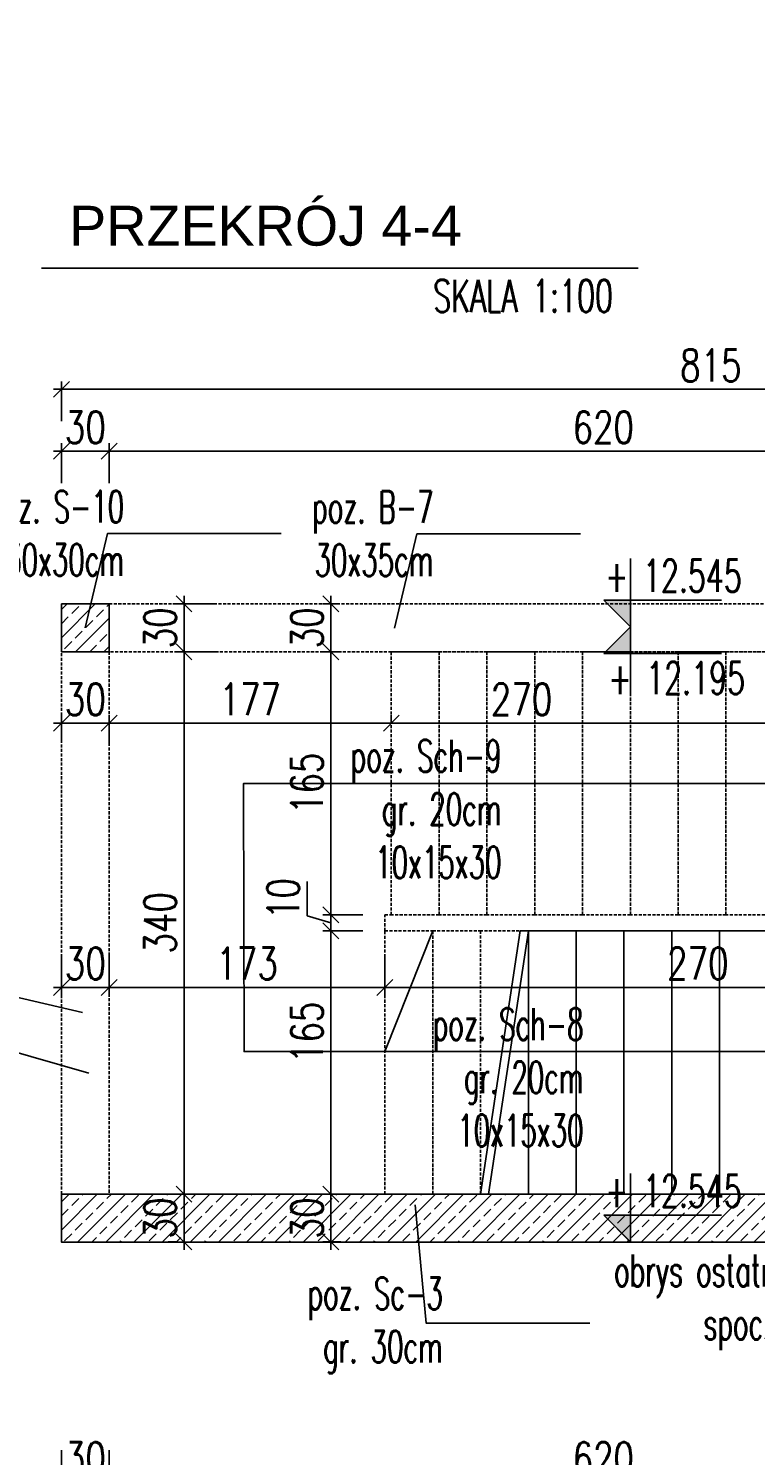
# Model space of a CAD drawing. Header units: millimetres. Extents: x -303 to 588072, y -379 to 357555.
# Tile 4 of 88: x 537988 to 538445, y 328884 to 329778. Entities that reach past the tile are written whole.
import ezdxf

# ---------------------------------------------------------------- set-up
doc = ezdxf.new("R2010")
doc.units = ezdxf.units.MM
doc.header["$LTSCALE"] = 0.15
doc.header["$MEASUREMENT"] = 0
doc.header["$PDSIZE"] = -5
doc.linetypes.add('DASHED', pattern=[19.05, 12.7, -6.35])
for name, color, linetype in [('1', 2, 'Continuous'), ('3', 4, 'Continuous'), ('5', 8, 'Continuous'), ('RFD_1', 2, 'Continuous'), ('RFD_2', 4, 'DASHED'), ('RFD_3', 4, 'Continuous'), ('RFD_5', 8, 'Continuous'), ('RFD_5 @ 10', 8, 'Continuous')]:
    doc.layers.add(name, color=color, linetype=linetype)
doc.styles.add('ARIAL', font='arial.ttf')
doc.styles.get("Standard").update_dxf_attribs({"font": 'simplex.shx', "width": 0.75})
doc.styles.add('txt3', font='simplex.shx', dxfattribs={"width": 0.75, "height": 20})
doc.dimstyles.new('opis 1.1', dxfattribs={"dimscale": 0, "dimtxt": 2, "dimasz": 1, "dimexe": 0.5, "dimexo": 1, "dimgap": 0, "dimtad": 0, "dimdec": 1, "dimrnd": 0.5, "dimdsep": 46, "dimtxsty": 'Standard', "dimblk1": 'OBLIQUE', "dimblk2": 'OBLIQUE', "dimsah": 1, "dimcen": 1, "dimdle": 0.5, "dimclrd": 256, "dimclre": 256, "dimclrt": 4, "dimadec": 0, "dimazin": 2, "dimtm": 1e-09, "dimtfac": 0.75, "dimtdec": 1, "dimtmove": 0, "dimatfit": 3, "dimfxl": 0, "dimtvp": 0.75, "dimtolj": 1, "dimtzin": 0, "dimlwd": -1, "dimlwe": -1, "dimarcsym": 0})
pattern_1 = [(45, (0, -175.057), (-8.83883476, 8.83883476), []), (45, (8.839, -175.057), (-8.83883476, 8.83883476), [6.25, -3.125])]

# ---------------------------------------------------------------- blocks, each defined once
blk = doc.blocks.new('_Oblique')
at = {"color": 0, "linetype": 'ByBlock', "lineweight": -2}
blk.add_line((-0.5, -0.5), (0.5, 0.5), dxfattribs=at)
blk = doc.blocks.new('*D1056')
at = {"layer": 'Defpoints', "color": 0, "lineweight": 80}
for p in [(-275.01, 336819), (538047.96, 336819), (1, 0)]:
    blk.add_point(p, dxfattribs=at)
at = {"layer": 'RFD_5'}
for p, q in [((-255.01, 336819), (-280.01, 336819)), ((-275.01, -5), (-275.01, 336824)), ((-255.01, 0), (-280.01, 0))]:
    blk.add_line(p, q, dxfattribs=at)
at = {"layer": 'RFD_5', "xscale": 10, "yscale": 10, "zscale": 10}
for p, rotation in [((-275.01, 336819), 90), ((-275.01, 0), 270)]:
    blk.add_blockref('_Oblique', p, dxfattribs=dict(at, rotation=rotation))
at = {"layer": 'RFD_5', "color": 4, "insert": (-290.01, 168409.5), "char_height": 20, "attachment_point": 5, "rotation": 90}
blk.add_mtext('\\A1;336819', dxfattribs=at)
blk = doc.blocks.new('asdddd')
at = {"layer": '5'}
blk.add_line((538151.36, 335098.69), (538077.55, 335098.69), dxfattribs=at)
at = {"layer": 'RFD_5'}
for points in [[(538094.32, 335124.77), (538094.32, 335098.69)], [(538077.55, 335098.69), (538094.32, 335081.92)], [(538094.32, 335081.92), (538094.32, 335098.69)]]:
    blk.add_lwpolyline(points, dxfattribs=at)
blk = doc.blocks.new('324r232')
at = {"layer": 'RFD_5'}
blk.add_hatch(color=256, dxfattribs=at).paths.add_polyline_path([(0, 16.56), (-16.56, 16.56), (0, 0)])
at = {"layer": '5'}
blk.add_line((56.33, 16.56), (-16.56, 16.56), dxfattribs=at)
at = {"layer": 'RFD_5'}
for points in [[(0, 42.33), (0, 16.56)], [(-16.56, 16.56), (0, 0)], [(0, 0), (0, 16.56)]]:
    blk.add_lwpolyline(points, dxfattribs=at)
blk = doc.blocks.new('*D1279')
at = {"layer": 'Defpoints', "color": 0, "lineweight": 80}
for p in [(538039.02, 329513.49), (538009.02, 329353.45), (538039.02, 329353.45)]:
    blk.add_point(p, dxfattribs=at)
at = {"layer": 'RFD_5'}
for p, q in [((538009.02, 329493.49), (538009.02, 329518.49)), ((538039.02, 329493.49), (538039.02, 329518.49)), ((538004.02, 329513.49), (538044.02, 329513.49))]:
    blk.add_line(p, q, dxfattribs=at)
at = {"layer": 'RFD_5', "xscale": 10, "yscale": 10, "zscale": 10, "rotation": 180}
blk.add_blockref('_Oblique', (538009.02, 329513.49), dxfattribs=at)
at = {"layer": 'RFD_5', "xscale": 10, "yscale": 10, "zscale": 10}
blk.add_blockref('_Oblique', (538039.02, 329513.49), dxfattribs=at)
at = {"layer": 'RFD_5', "color": 4, "insert": (538024.02, 329528.49), "char_height": 20, "attachment_point": 5}
blk.add_mtext('\\A1;30', dxfattribs=at)
blk = doc.blocks.new('*D1280')
at = {"layer": 'Defpoints', "color": 0, "lineweight": 80}
for p in [(538659.02, 329513.49), (538659.02, 329417.82), (538039.02, 329353.45)]:
    blk.add_point(p, dxfattribs=at)
at = {"layer": 'RFD_5'}
for p, q in [((538039.02, 329493.49), (538039.02, 329518.49)), ((538659.02, 329493.49), (538659.02, 329518.49)), ((538034.02, 329513.49), (538664.02, 329513.49))]:
    blk.add_line(p, q, dxfattribs=at)
at = {"layer": 'RFD_5', "xscale": 10, "yscale": 10, "zscale": 10, "rotation": 180}
blk.add_blockref('_Oblique', (538039.02, 329513.49), dxfattribs=at)
at = {"layer": 'RFD_5', "xscale": 10, "yscale": 10, "zscale": 10}
blk.add_blockref('_Oblique', (538659.02, 329513.49), dxfattribs=at)
at = {"layer": 'RFD_5', "color": 4, "insert": (538349.02, 329528.49), "char_height": 20, "attachment_point": 5}
blk.add_mtext('\\A1;620', dxfattribs=at)
blk = doc.blocks.new('*D1282')
at = {"layer": 'Defpoints', "color": 0, "lineweight": 80}
for p in [(538824, 329552.32), (538009.02, 329417.82), (538824, 329417.82)]:
    blk.add_point(p, dxfattribs=at)
at = {"layer": 'RFD_5'}
for p, q in [((538009.02, 329532.32), (538009.02, 329557.32)), ((538824, 329532.32), (538824, 329557.32)), ((538004.02, 329552.32), (538829, 329552.32))]:
    blk.add_line(p, q, dxfattribs=at)
at = {"layer": 'RFD_5', "xscale": 10, "yscale": 10, "zscale": 10, "rotation": 180}
blk.add_blockref('_Oblique', (538009.02, 329552.32), dxfattribs=at)
at = {"layer": 'RFD_5', "xscale": 10, "yscale": 10, "zscale": 10}
blk.add_blockref('_Oblique', (538824, 329552.32), dxfattribs=at)
at = {"layer": 'RFD_5', "color": 4, "insert": (538416.51, 329567.32), "char_height": 20, "attachment_point": 5}
blk.add_mtext('\\A1;815', dxfattribs=at)
blk = doc.blocks.new('*D1283')
at = {"layer": 'Defpoints', "color": 0, "lineweight": 80}
for p in [(538212, 329212.82), (538482, 329206.25), (538482, 329177.36)]:
    blk.add_point(p, dxfattribs=at)
at = {"layer": 'RFD_5'}
for p, q in [((538212, 329197.36), (538212, 329172.36)), ((538482, 329196.25), (538482, 329172.36)), ((538207, 329177.36), (538487, 329177.36))]:
    blk.add_line(p, q, dxfattribs=at)
at = {"layer": 'RFD_5', "xscale": 10, "yscale": 10, "zscale": 10, "rotation": 180}
blk.add_blockref('_Oblique', (538212, 329177.36), dxfattribs=at)
at = {"layer": 'RFD_5', "xscale": 10, "yscale": 10, "zscale": 10}
blk.add_blockref('_Oblique', (538482, 329177.36), dxfattribs=at)
at = {"layer": 'RFD_5', "color": 4, "insert": (538408.33, 329192.36), "char_height": 20, "attachment_point": 5}
blk.add_mtext('\\A1;270', dxfattribs=at)
blk = doc.blocks.new('*D1284')
at = {"layer": 'Defpoints', "color": 0, "lineweight": 80}
for p in [(538039.02, 329228.09), (538212, 329212.82), (538039.02, 329177.36)]:
    blk.add_point(p, dxfattribs=at)
at = {"layer": 'RFD_5'}
for p, q in [((538039.02, 329197.36), (538039.02, 329172.36)), ((538212, 329197.36), (538212, 329172.36)), ((538217, 329177.36), (538034.02, 329177.36))]:
    blk.add_line(p, q, dxfattribs=at)
at = {"layer": 'RFD_5', "xscale": 10, "yscale": 10, "zscale": 10, "rotation": 180}
blk.add_blockref('_Oblique', (538039.02, 329177.36), dxfattribs=at)
at = {"layer": 'RFD_5', "xscale": 10, "yscale": 10, "zscale": 10}
blk.add_blockref('_Oblique', (538212, 329177.36), dxfattribs=at)
at = {"layer": 'RFD_5', "color": 4, "insert": (538125.51, 329192.36), "char_height": 20, "attachment_point": 5}
blk.add_mtext('\\A1;173', dxfattribs=at)
blk = doc.blocks.new('*D1285')
at = {"layer": 'Defpoints', "color": 0, "lineweight": 80}
for p in [(538009.02, 329237.51), (538039.02, 329228.09), (538009.02, 329177.36)]:
    blk.add_point(p, dxfattribs=at)
at = {"layer": 'RFD_5'}
for p, q in [((538009.02, 329197.36), (538009.02, 329172.36)), ((538039.02, 329197.36), (538039.02, 329172.36)), ((538044.02, 329177.36), (538004.02, 329177.36))]:
    blk.add_line(p, q, dxfattribs=at)
at = {"layer": 'RFD_5', "xscale": 10, "yscale": 10, "zscale": 10, "rotation": 180}
blk.add_blockref('_Oblique', (538009.02, 329177.36), dxfattribs=at)
at = {"layer": 'RFD_5', "xscale": 10, "yscale": 10, "zscale": 10}
blk.add_blockref('_Oblique', (538039.02, 329177.36), dxfattribs=at)
at = {"layer": 'RFD_5', "color": 4, "insert": (538024.02, 329192.36), "char_height": 20, "attachment_point": 5}
blk.add_mtext('\\A1;30', dxfattribs=at)
blk = doc.blocks.new('*D1288')
at = {"layer": 'Defpoints', "color": 0, "lineweight": 80}
for p in [(538162.76, 329417.82), (538162.76, 329387.82), (538178.13, 329387.82)]:
    blk.add_point(p, dxfattribs=at)
at = {"layer": 'RFD_5'}
for p, q in [((538178.13, 329422.82), (538178.13, 329382.82)), ((538172.76, 329417.82), (538183.13, 329417.82)), ((538172.76, 329387.82), (538183.13, 329387.82))]:
    blk.add_line(p, q, dxfattribs=at)
at = {"layer": 'RFD_5', "xscale": 10, "yscale": 10, "zscale": 10}
for p, rotation in [((538178.13, 329417.82), 90), ((538178.13, 329387.82), 270)]:
    blk.add_blockref('_Oblique', p, dxfattribs=dict(at, rotation=rotation))
at = {"layer": 'RFD_5', "color": 4, "insert": (538163.13, 329402.82), "char_height": 20, "attachment_point": 5, "rotation": 90}
blk.add_mtext('\\A1;30', dxfattribs=at)
blk = doc.blocks.new('*D1289')
at = {"layer": 'Defpoints', "color": 0, "lineweight": 80}
for p in [(538162.76, 329387.82), (538178.13, 329222.82), (538229.02, 329222.82)]:
    blk.add_point(p, dxfattribs=at)
at = {"layer": 'RFD_5'}
for p, q in [((538178.13, 329392.82), (538178.13, 329217.82)), ((538172.76, 329387.82), (538183.13, 329387.82)), ((538198.13, 329222.82), (538173.13, 329222.82))]:
    blk.add_line(p, q, dxfattribs=at)
at = {"layer": 'RFD_5', "xscale": 10, "yscale": 10, "zscale": 10}
for p, rotation in [((538178.13, 329387.82), 90), ((538178.13, 329222.82), 270)]:
    blk.add_blockref('_Oblique', p, dxfattribs=dict(at, rotation=rotation))
at = {"layer": 'RFD_5', "color": 4, "insert": (538163.13, 329305.32), "char_height": 20, "attachment_point": 5, "rotation": 90}
blk.add_mtext('\\A1;165', dxfattribs=at)
blk = doc.blocks.new('*D1290')
at = {"layer": 'Defpoints', "color": 0, "lineweight": 80}
for p in [(538229.02, 329222.82), (538178.13, 329212.82), (538229.02, 329212.82)]:
    blk.add_point(p, dxfattribs=at)
at = {"layer": 'RFD_5'}
for p, q in [((538163.13, 329243.75), (538163.13, 329222.32)), ((538163.13, 329222.32), (538178.13, 329217.82)), ((538198.13, 329222.82), (538173.13, 329222.82)), ((538178.13, 329227.82), (538178.13, 329207.82)), ((538198.13, 329212.82), (538173.13, 329212.82))]:
    blk.add_line(p, q, dxfattribs=at)
at = {"layer": 'RFD_5', "xscale": 10, "yscale": 10, "zscale": 10}
for p, rotation in [((538178.13, 329222.82), 90), ((538178.13, 329212.82), 270)]:
    blk.add_blockref('_Oblique', p, dxfattribs=dict(at, rotation=rotation))
at = {"layer": 'RFD_5', "color": 4, "insert": (538148.13, 329233.03), "char_height": 20, "attachment_point": 5, "rotation": 90}
blk.add_mtext('\\A1;10', dxfattribs=at)
blk = doc.blocks.new('*D1291')
at = {"layer": 'Defpoints', "color": 0, "lineweight": 80}
for p in [(538229.02, 329212.82), (538178.13, 329047.82), (538189.42, 329047.82)]:
    blk.add_point(p, dxfattribs=at)
at = {"layer": 'RFD_5'}
for p, q in [((538198.13, 329212.82), (538173.13, 329212.82)), ((538178.13, 329217.82), (538178.13, 329042.82)), ((538179.42, 329047.82), (538173.13, 329047.82))]:
    blk.add_line(p, q, dxfattribs=at)
at = {"layer": 'RFD_5', "xscale": 10, "yscale": 10, "zscale": 10}
for p, rotation in [((538178.13, 329212.82), 90), ((538178.13, 329047.82), 270)]:
    blk.add_blockref('_Oblique', p, dxfattribs=dict(at, rotation=rotation))
at = {"layer": 'RFD_5', "color": 4, "insert": (538163.13, 329149.2), "char_height": 20, "attachment_point": 5, "rotation": 90}
blk.add_mtext('\\A1;165', dxfattribs=at)
blk = doc.blocks.new('*D1292')
at = {"layer": 'Defpoints', "color": 0, "lineweight": 80}
for p in [(538189.42, 329047.82), (538178.13, 329017.82), (538194.42, 329017.82)]:
    blk.add_point(p, dxfattribs=at)
at = {"layer": 'RFD_5'}
for p, q in [((538178.13, 329052.82), (538178.13, 329012.82)), ((538179.42, 329047.82), (538173.13, 329047.82)), ((538184.42, 329017.82), (538173.13, 329017.82))]:
    blk.add_line(p, q, dxfattribs=at)
at = {"layer": 'RFD_5', "xscale": 10, "yscale": 10, "zscale": 10}
for p, rotation in [((538178.13, 329047.82), 90), ((538178.13, 329017.82), 270)]:
    blk.add_blockref('_Oblique', p, dxfattribs=dict(at, rotation=rotation))
at = {"layer": 'RFD_5', "color": 4, "insert": (538163.13, 329032.82), "char_height": 20, "attachment_point": 5, "rotation": 90}
blk.add_mtext('\\A1;30', dxfattribs=at)
blk = doc.blocks.new('*D1293')
at = {"layer": 'Defpoints', "color": 0, "lineweight": 80}
for p in [(538009.02, 329017.82), (538039.02, 329017.82), (538039.02, 328867.3)]:
    blk.add_point(p, dxfattribs=at)
at = {"layer": 'RFD_5'}
for p, q in [((538009.02, 328887.3), (538009.02, 328862.3)), ((538039.02, 328887.3), (538039.02, 328862.3)), ((538004.02, 328867.3), (538044.02, 328867.3))]:
    blk.add_line(p, q, dxfattribs=at)
at = {"layer": 'RFD_5', "xscale": 10, "yscale": 10, "zscale": 10, "rotation": 180}
blk.add_blockref('_Oblique', (538009.02, 328867.3), dxfattribs=at)
at = {"layer": 'RFD_5', "xscale": 10, "yscale": 10, "zscale": 10}
blk.add_blockref('_Oblique', (538039.02, 328867.3), dxfattribs=at)
at = {"layer": 'RFD_5', "color": 4, "insert": (538024.02, 328882.3), "char_height": 20, "attachment_point": 5}
blk.add_mtext('\\A1;30', dxfattribs=at)
blk = doc.blocks.new('*D1294')
at = {"layer": 'Defpoints', "color": 0, "lineweight": 80}
for p in [(538039.02, 329017.82), (538659.02, 329017.82), (538659.02, 328867.3)]:
    blk.add_point(p, dxfattribs=at)
at = {"layer": 'RFD_5'}
for p, q in [((538039.02, 328887.3), (538039.02, 328862.3)), ((538659.02, 328887.3), (538659.02, 328862.3)), ((538034.02, 328867.3), (538664.02, 328867.3))]:
    blk.add_line(p, q, dxfattribs=at)
at = {"layer": 'RFD_5', "xscale": 10, "yscale": 10, "zscale": 10, "rotation": 180}
blk.add_blockref('_Oblique', (538039.02, 328867.3), dxfattribs=at)
at = {"layer": 'RFD_5', "xscale": 10, "yscale": 10, "zscale": 10}
blk.add_blockref('_Oblique', (538659.02, 328867.3), dxfattribs=at)
at = {"layer": 'RFD_5', "color": 4, "insert": (538349.02, 328882.3), "char_height": 20, "attachment_point": 5}
blk.add_mtext('\\A1;620', dxfattribs=at)
blk = doc.blocks.new('*D1296')
at = {"layer": 'Defpoints', "color": 0, "lineweight": 80}
for p in [(538009.02, 329047.82), (538689.02, 329047.82), (538009.02, 328825.06)]:
    blk.add_point(p, dxfattribs=at)
at = {"layer": 'RFD_5'}
for p, q in [((538009.02, 328845.06), (538009.02, 328820.06)), ((538689.02, 328845.06), (538689.02, 328820.06)), ((538694.02, 328825.06), (538004.02, 328825.06))]:
    blk.add_line(p, q, dxfattribs=at)
at = {"layer": 'RFD_5', "xscale": 10, "yscale": 10, "zscale": 10, "rotation": 180}
blk.add_blockref('_Oblique', (538009.02, 328825.06), dxfattribs=at)
at = {"layer": 'RFD_5', "xscale": 10, "yscale": 10, "zscale": 10}
blk.add_blockref('_Oblique', (538689.02, 328825.06), dxfattribs=at)
at = {"layer": 'RFD_5', "color": 4, "insert": (538349.02, 328840.06), "char_height": 20, "attachment_point": 5}
blk.add_mtext('\\A1;680', dxfattribs=at)
blk = doc.blocks.new('*D1276')
at = {"layer": 'Defpoints', "color": 0, "lineweight": 80}
for p in [(538120.35, 329417.82), (538085.94, 329387.82), (538120.35, 329387.82)]:
    blk.add_point(p, dxfattribs=at)
at = {"layer": 'RFD_5'}
for p, q in [((538085.94, 329422.82), (538085.94, 329382.82)), ((538105.94, 329417.82), (538080.94, 329417.82)), ((538105.94, 329387.82), (538080.94, 329387.82))]:
    blk.add_line(p, q, dxfattribs=at)
at = {"layer": 'RFD_5', "xscale": 10, "yscale": 10, "zscale": 10}
for p, rotation in [((538085.94, 329417.82), 90), ((538085.94, 329387.82), 270)]:
    blk.add_blockref('_Oblique', p, dxfattribs=dict(at, rotation=rotation))
at = {"layer": 'RFD_5', "color": 4, "insert": (538070.94, 329402.82), "char_height": 20, "attachment_point": 5, "rotation": 90}
blk.add_mtext('\\A1;30', dxfattribs=at)
blk = doc.blocks.new('*D1277')
at = {"layer": 'Defpoints', "color": 0, "lineweight": 80}
for p in [(538120.35, 329387.82), (538085.94, 329047.82), (538085.94, 329047.82)]:
    blk.add_point(p, dxfattribs=at)
at = {"layer": 'RFD_5'}
for p, q in [((538085.94, 329392.82), (538085.94, 329042.82)), ((538105.94, 329387.82), (538080.94, 329387.82)), ((538075.94, 329047.82), (538080.94, 329047.82))]:
    blk.add_line(p, q, dxfattribs=at)
at = {"layer": 'RFD_5', "xscale": 10, "yscale": 10, "zscale": 10}
for p, rotation in [((538085.94, 329387.82), 90), ((538085.94, 329047.82), 270)]:
    blk.add_blockref('_Oblique', p, dxfattribs=dict(at, rotation=rotation))
at = {"layer": 'RFD_5', "color": 4, "insert": (538070.94, 329217.82), "char_height": 20, "attachment_point": 5, "rotation": 90}
blk.add_mtext('\\A1;340', dxfattribs=at)
blk = doc.blocks.new('*D1278')
at = {"layer": 'Defpoints', "color": 0, "lineweight": 80}
for p in [(538085.94, 329047.82), (538085.94, 329017.82), (538085.94, 329017.82)]:
    blk.add_point(p, dxfattribs=at)
at = {"layer": 'RFD_5'}
for p, q in [((538085.94, 329052.82), (538085.94, 329012.82)), ((538075.94, 329047.82), (538080.94, 329047.82)), ((538075.94, 329017.82), (538080.94, 329017.82))]:
    blk.add_line(p, q, dxfattribs=at)
at = {"layer": 'RFD_5', "xscale": 10, "yscale": 10, "zscale": 10}
for p, rotation in [((538085.94, 329047.82), 90), ((538085.94, 329017.82), 270)]:
    blk.add_blockref('_Oblique', p, dxfattribs=dict(at, rotation=rotation))
at = {"layer": 'RFD_5', "color": 4, "insert": (538070.94, 329032.82), "char_height": 20, "attachment_point": 5, "rotation": 90}
blk.add_mtext('\\A1;30', dxfattribs=at)
blk = doc.blocks.new('*D1409')
at = {"layer": 'Defpoints', "color": 0, "lineweight": 80}
for p in [(538216, 329342.63), (538486, 329342.97), (538486, 329342.63)]:
    blk.add_point(p, dxfattribs=at)
at = {"layer": 'RFD_5'}
for p, q in [((538216, 329342.97), (538216, 329347.97)), ((538486, 329342.97), (538486, 329347.97)), ((538211, 329342.97), (538491, 329342.97))]:
    blk.add_line(p, q, dxfattribs=at)
at = {"layer": 'RFD_5', "xscale": 10, "yscale": 10, "zscale": 10, "rotation": 180}
blk.add_blockref('_Oblique', (538216, 329342.97), dxfattribs=at)
at = {"layer": 'RFD_5', "xscale": 10, "yscale": 10, "zscale": 10}
blk.add_blockref('_Oblique', (538486, 329342.97), dxfattribs=at)
at = {"layer": 'RFD_5', "color": 4, "insert": (538297.77, 329357.97), "char_height": 20, "attachment_point": 5}
blk.add_mtext('\\A1;270', dxfattribs=at)
blk = doc.blocks.new('*D1412')
at = {"layer": 'Defpoints', "color": 0, "lineweight": 80}
for p in [(538039, 329342.97), (538216, 329342.63), (538039, 329319.65)]:
    blk.add_point(p, dxfattribs=at)
at = {"layer": 'RFD_5'}
for p, q in [((538039, 329329.65), (538039, 329347.97)), ((538216, 329342.97), (538216, 329347.97)), ((538221, 329342.97), (538034, 329342.97))]:
    blk.add_line(p, q, dxfattribs=at)
at = {"layer": 'RFD_5', "xscale": 10, "yscale": 10, "zscale": 10, "rotation": 180}
blk.add_blockref('_Oblique', (538039, 329342.97), dxfattribs=at)
at = {"layer": 'RFD_5', "xscale": 10, "yscale": 10, "zscale": 10}
blk.add_blockref('_Oblique', (538216, 329342.97), dxfattribs=at)
at = {"layer": 'RFD_5', "color": 4, "insert": (538127.5, 329357.97), "char_height": 20, "attachment_point": 5}
blk.add_mtext('\\A1;177', dxfattribs=at)
blk = doc.blocks.new('*D1413')
at = {"layer": 'Defpoints', "color": 0, "lineweight": 80}
for p in [(538009, 329342.97), (538009, 329321.92), (538039, 329319.65)]:
    blk.add_point(p, dxfattribs=at)
at = {"layer": 'RFD_5'}
for p, q in [((538009, 329331.92), (538009, 329347.97)), ((538039, 329329.65), (538039, 329347.97)), ((538044, 329342.97), (538004, 329342.97))]:
    blk.add_line(p, q, dxfattribs=at)
at = {"layer": 'RFD_5', "xscale": 10, "yscale": 10, "zscale": 10, "rotation": 180}
blk.add_blockref('_Oblique', (538009, 329342.97), dxfattribs=at)
at = {"layer": 'RFD_5', "xscale": 10, "yscale": 10, "zscale": 10}
blk.add_blockref('_Oblique', (538039, 329342.97), dxfattribs=at)
at = {"layer": 'RFD_5', "color": 4, "insert": (538024, 329357.97), "char_height": 20, "attachment_point": 5}
blk.add_mtext('\\A1;30', dxfattribs=at)

msp = doc.modelspace()

# ---------------------------------------------------------------- hatches: boundary and pattern name
at = {"layer": 'RFD_5'}
h = msp.add_hatch(dxfattribs=at)
h.set_pattern_fill('ANSI33', color=256, scale=50)
h.set_pattern_definition(pattern_1)
h.paths.add_polyline_path([(538659, 329417.82), (538659, 329387.82), (538689, 329387.82), (538689, 329417.82)])
h.paths.add_polyline_path([(538009, 329417.82), (538009, 329387.82), (538039, 329387.82), (538039, 329417.82)])
h = msp.add_hatch(dxfattribs=at)
h.set_pattern_fill('ANSI33', color=256, scale=50)
h.set_pattern_definition(pattern_1)
h.paths.add_polyline_path([(538009, 329047.81), (538009, 329017.81), (538689, 329017.81), (538689, 329047.81)])

# ---------------------------------------------------------------- linework, layer by layer
at = {"layer": 'RFD_1'}
for points in [[(538009, 329417.82), (538039, 329417.82), (538039, 329387.82), (538009, 329387.82)], [(538009, 329047.81), (538689, 329047.81), (538689, 329017.81), (538009, 329017.81)]]:
    msp.add_lwpolyline(points, close=True, dxfattribs=at)
msp.add_lwpolyline([(538296.92, 329212.82), (538302, 329212.82), (538277.06, 329047.81), (538272, 329047.81), (538296.92, 329212.82)], dxfattribs=at)
at = {"layer": 'RFD_2'}
for points in [[(538039, 329417.82), (538659, 329417.82), (538659, 329387.82), (538039, 329387.82)], [(538009, 329387.82), (538039, 329387.82), (538039, 329047.81), (538009, 329047.81)], [(538216, 329387.82), (538246, 329387.82), (538246, 329222.82), (538216, 329222.82)], [(538246, 329387.82), (538276, 329387.82), (538276, 329222.82), (538246, 329222.82)], [(538276, 329387.82), (538306, 329387.82), (538306, 329222.82), (538276, 329222.82)], [(538306, 329387.82), (538336, 329387.82), (538336, 329222.82), (538306, 329222.82)], [(538336, 329387.82), (538366, 329387.82), (538366, 329222.82), (538336, 329222.82)], [(538366, 329387.82), (538396, 329387.82), (538396, 329222.82), (538366, 329222.82)], [(538396, 329387.82), (538426, 329387.82), (538426, 329222.82), (538396, 329222.82)], [(538426, 329387.82), (538456, 329387.82), (538456, 329222.82), (538426, 329222.82)], [(538212, 329212.82), (538242, 329212.82), (538242, 329047.81), (538212, 329047.81)], [(538242, 329212.82), (538272, 329212.82), (538272, 329047.81), (538242, 329047.81)]]:
    msp.add_lwpolyline(points, close=True, dxfattribs=at)
for points in [[(538212, 329212.82), (538212, 329222.82), (538216, 329222.82)], [(538302, 329212.82), (538272, 329212.82)]]:
    msp.add_lwpolyline(points, dxfattribs=at)
at = {"layer": 'RFD_3'}
for points in [[(538302, 329212.82), (538332, 329212.82), (538332, 329047.81), (538302, 329047.81)], [(538332, 329212.82), (538362, 329212.82), (538362, 329047.81), (538332, 329047.81)], [(538362, 329212.82), (538392, 329212.82), (538392, 329047.81), (538362, 329047.81)], [(538392, 329212.82), (538422, 329212.82), (538422, 329047.81), (538392, 329047.81)], [(538422, 329212.82), (538452, 329212.82), (538452, 329047.81), (538422, 329047.81)]]:
    msp.add_lwpolyline(points, close=True, dxfattribs=at)
msp.add_lwpolyline([(538302, 329047.81), (538272, 329047.81)], dxfattribs=at)
at = {"layer": 'RFD_5'}
msp.add_line((537996.46, 329628.37), (538370.84, 329628.37), dxfattribs=at)
for points in [[(538146.93, 329461.94), (538037.92, 329461.94), (538023.99, 329402.73)], [(537824.29, 329383.13), (537824.29, 329181.46), (538026.26, 329123.72)], [(537936.76, 329383.13), (537936.76, 329181.46), (538022.21, 329161.78)], [(538484, 329137.19), (538123.68, 329137.19), (538123.36, 329305.32), (538486, 329305.32), (538456, 329387.82)], [(538212, 329137.19), (538242, 329212.82)], [(538340.64, 328966.93), (538237.88, 328966.93), (538230.99, 329041.18)]]:
    msp.add_lwpolyline(points, dxfattribs=at)
at = {"layer": 'RFD_5', "elevation": -40}
msp.add_lwpolyline([(538334.78, 329461.71), (538232.02, 329461.71), (538218.09, 329402.5)], dxfattribs=at)

# ---------------------------------------------------------------- block references
at = {"layer": 'RFD_5', "color": 3, "rotation": 360}
for p in [(271.72, -5678.53), (271.72, -6064.1)]:
    msp.add_blockref('asdddd', p, dxfattribs=at)
at = {"layer": 'RFD_5', "yscale": 1.012500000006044, "zscale": 1.012500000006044}
for p, xscale, rotation in [((538366.04, 329403.39), 1.012500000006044, 359.9999986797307), ((538366.04, 329403.39), -1.012500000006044, 180.0000013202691), ((538366.04, 329017.81), 1.012500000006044, 359.9999986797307)]:
    msp.add_blockref('324r232', p, dxfattribs=dict(at, xscale=xscale, rotation=rotation))
at = {"layer": 'RFD_5', "color": 3, "xscale": -1, "rotation": 179.9999999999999}
msp.add_blockref('asdddd', (271.72, 664485.31), dxfattribs=at)

# ---------------------------------------------------------------- texts
at = {"layer": '1', "insert": (538137.08, 329654.71), "char_height": 25, "attachment_point": 5, "style": 'ARIAL'}
msp.add_mtext('PRZEKRÓJ 4-4', dxfattribs=at)
at = {"layer": '3', "char_height": 20.25, "width": 129.9198, "style": 'txt3'}
for s, insert, attachment_point, rotation in [('{\\W0.65;SKALA 1:100}', (538242.29, 329621), 1, 360), ('{\\W0.65;+ 12.545}', (538435.96, 329445.57), 3, 0), ('{\\W0.65;+ 12.195}', (538437.96, 329361.21), 9, 360), ('{\\W0.65;+ 12.545}', (538435.96, 329060), 3, 0)]:
    msp.add_mtext(s, dxfattribs=dict(at, insert=insert, attachment_point=attachment_point, rotation=rotation))
at = {"layer": '3', "color": 4, "char_height": 20, "attachment_point": 6, "rotation": 359.99978, "style": 'txt3'}
for s, insert in [('{\\Fsimplex.shx;\\W8.42105; }{\\A1;\\W0.80000x;poz. S-10}\\P{\\Fsimplex.shx;\\W8.42105; }{\\A1;\\W0.80000x;30x30cm}', (538048.36, 329462.12, 40)), ('{\\Fsimplex.shx;\\W7.63158; }{\\A1;\\W0.80000x;poz. B-7}\\P{\\Fsimplex.shx;\\W7.63158; }{\\A1;\\W0.80000x;30x35cm}', (538242.46, 329461.88)), ('{\\Fsimplex.shx;\\W9.47368; }{\\A1;\\W0.80000x;poz. Sch-9}\\P{\\Fsimplex.shx;\\W9.47368; }{\\A1;\\W0.80000x;gr. 20cm}\\P{\\Fsimplex.shx;\\W9.47368; }{\\A1;\\W0.80000x;10x15x30}', (538285.14, 329289.17, 40)), ('{\\Fsimplex.shx;\\W9.52632; }{\\A1;\\W0.80000x;poz. Sch-8}\\P{\\Fsimplex.shx;\\W9.52632; }{\\A1;\\W0.80000x;gr. 20cm}\\P{\\Fsimplex.shx;\\W9.52632; }{\\A1;\\W0.80000x;10x15x30}', (538336.63, 329121.04, 40)), ('{\\Fsimplex.shx;\\W8.52632; }{\\A1;\\W0.80000x;poz. Sc-3}\\P{\\Fsimplex.shx;\\W8.52632; }{\\A1;\\W0.80000x;gr. 30cm}', (538248.32, 328965.54, 40))]:
    msp.add_mtext(s, dxfattribs=dict(at, insert=insert))
at = {"layer": 'RFD_5', "color": 150, "insert": (538490.56, 328979.98, 40), "char_height": 20, "attachment_point": 6, "rotation": 359.99978, "style": 'txt3'}
msp.add_mtext('{\\Fsimplex.shx;\\W6.92105;  }{\\A1;\\W0.80000x;obrys ostatniego}\\P{\\Fsimplex.shx;\\W6.92105;  }{\\A1;\\W0.80000x;spocznika}', dxfattribs=at)

# ---------------------------------------------------------------- dimensions: what is measured, and where the dimension line sits
at = {"layer": 'RFD_5 @ 10', "color": 3}
for base, p1, p2, override, picture, middle in [((-275.01, 336819), (1, 0), (538047.96, 336819), {"dimscale": 0, "dimtmove": 1}, '*D1056', (-290.01, 168409.5)), ((538085.94, 329387.82), (538120.35, 329417.82), (538120.35, 329387.82), {"dimscale": 0}, '*D1276', (538070.94, 329402.82)), ((538178.13, 329387.82), (538162.76, 329417.82), (538162.76, 329387.82), {"dimscale": 0}, '*D1288', (538163.13, 329402.82)), ((538085.94, 329047.82), (538120.35, 329387.82), (538085.94, 329047.82), {"dimscale": 0, "dimtmove": 1}, '*D1277', (538070.94, 329217.82)), ((538178.13, 329222.82), (538162.76, 329387.82), (538229.02, 329222.82), {"dimscale": 0, "dimtmove": 1}, '*D1289', (538163.13, 329305.32)), ((538178.13, 329212.82), (538229.02, 329222.82), (538229.02, 329212.82), {"dimscale": 0, "dimtmove": 1}, '*D1290', (538148.13, 329222.32)), ((538085.94, 329017.82), (538085.94, 329047.82), (538085.94, 329017.82), {"dimscale": 0, "dimtmove": 1}, '*D1278', (538070.94, 329032.82)), ((538178.13, 329017.82), (538189.42, 329047.82), (538194.42, 329017.82), {"dimscale": 0, "dimtmove": 1}, '*D1292', (538163.13, 329032.82))]:
    dim = msp.add_linear_dim(base=base, p1=p1, p2=p2, angle=90, dimstyle='opis 1.1', override=override, dxfattribs=at)
    dim.commit()
    dim.dimension.update_dxf_attribs({"geometry": picture, "text_midpoint": middle})
for base, p1, p2, override, picture, middle in [((538824, 329552.32), (538009.02, 329417.82), (538824, 329417.82), {"dimscale": 0}, '*D1282', (538416.51, 329567.32)), ((538039.02, 329513.49), (538009.02, 329353.45), (538039.02, 329353.45), {"dimscale": 0}, '*D1279', (538024.02, 329528.49)), ((538659.02, 329513.49), (538039.02, 329353.45), (538659.02, 329417.82), {"dimscale": 0, "dimtmove": 1}, '*D1280', (538349.02, 329528.49)), ((538009.02, 329177.36), (538039.02, 329228.09), (538009.02, 329237.51), {"dimscale": 0, "dimtmove": 1}, '*D1285', (538024.02, 329192.36)), ((538039.02, 329177.36), (538212, 329212.82), (538039.02, 329228.09), {"dimscale": 0, "dimtmove": 1}, '*D1284', (538125.51, 329192.36)), ((538009.02, 328825.06), (538689.02, 329047.82), (538009.02, 329047.82), {"dimscale": 0}, '*D1296', (538349.02, 328840.06)), ((538039.02, 328867.3), (538009.02, 329017.82), (538039.02, 329017.82), {"dimscale": 0}, '*D1293', (538024.02, 328882.3)), ((538659.02, 328867.3), (538039.02, 329017.82), (538659.02, 329017.82), {"dimscale": 0, "dimtmove": 1}, '*D1294', (538349.02, 328882.3))]:
    dim = msp.add_linear_dim(base=base, p1=p1, p2=p2, dimstyle='opis 1.1', override=override, dxfattribs=at)
    dim.commit()
    dim.dimension.update_dxf_attribs({"geometry": picture, "text_midpoint": middle})
at = {"layer": 'RFD_5 @ 10', "color": 1}
for base, p1, p2, picture, middle in [((538009, 329342.97), (538039, 329319.65), (538009, 329321.92), '*D1413', (538024, 329357.97)), ((538039, 329342.97), (538216, 329342.63), (538039, 329319.65), '*D1412', (538127.5, 329357.97))]:
    dim = msp.add_linear_dim(base=base, p1=p1, p2=p2, dimstyle='opis 1.1', override={"dimscale": 0, "dimtmove": 1}, dxfattribs=at)
    dim.commit()
    dim.dimension.update_dxf_attribs({"geometry": picture, "text_midpoint": middle})
dim = msp.add_linear_dim(base=(538486, 329342.97), p1=(538216, 329342.63), p2=(538486, 329342.63), dimstyle='opis 1.1', override={"dimscale": 0}, dxfattribs=at)
dim.commit()
dim.dimension.update_dxf_attribs({"geometry": '*D1409', "text_midpoint": (538297.77, 329342.97), "dimtype": 160})
at = {"layer": 'RFD_5 @ 10', "color": 3}
dim = msp.add_linear_dim(base=(538178.13, 329047.82), p1=(538229.02, 329212.82), p2=(538189.42, 329047.82), angle=90, dimstyle='opis 1.1', override={"dimscale": 0, "dimtmove": 1}, dxfattribs=at)
dim.commit()
dim.dimension.update_dxf_attribs({"geometry": '*D1291', "text_midpoint": (538178.13, 329149.2), "dimtype": 160})
dim = msp.add_linear_dim(base=(538482, 329177.36), p1=(538212, 329212.82), p2=(538482, 329206.25), dimstyle='opis 1.1', override={"dimscale": 0}, dxfattribs=at)
dim.commit()
dim.dimension.update_dxf_attribs({"geometry": '*D1283', "text_midpoint": (538408.33, 329177.36), "dimtype": 160})

doc.saveas('drawing.dxf')
